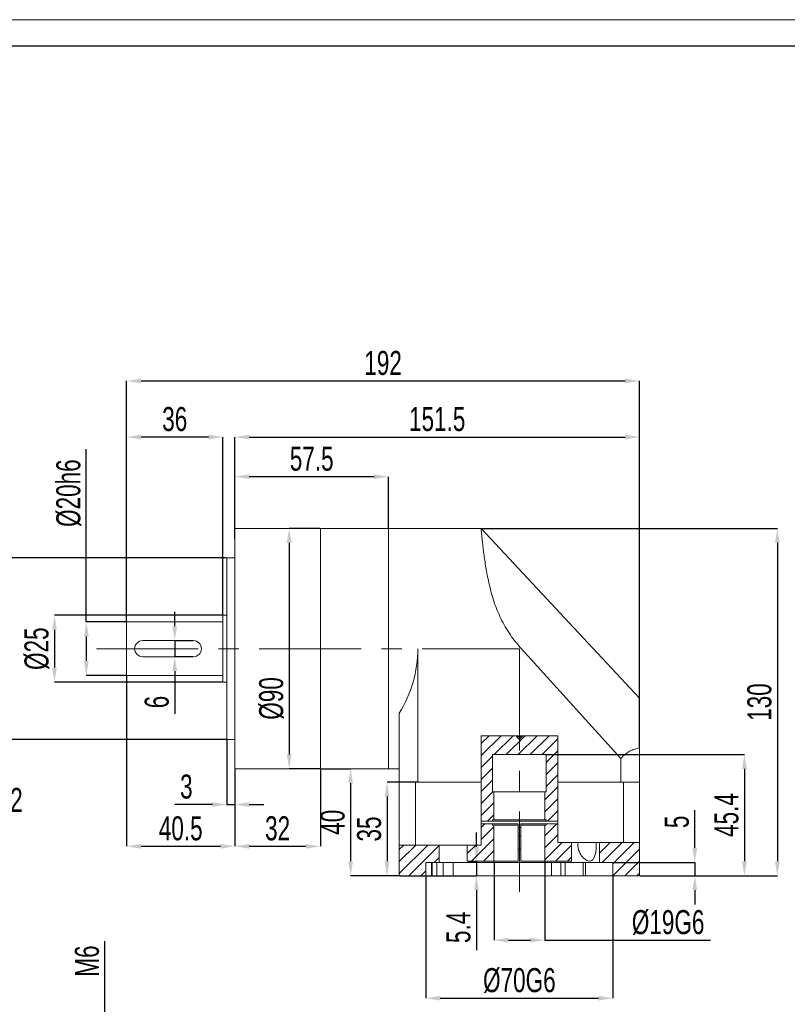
# Model space of a CAD drawing. Header units: millimetres. Extents: x 2629 to 2907, y 170 to 367.
# Tile 3 of 4: x 2711 to 2807, y 244 to 367. Entities that reach past the tile are written whole.
import ezdxf

# ---------------------------------------------------------------- set-up
doc = ezdxf.new("R2010")
doc.units = ezdxf.units.MM
doc.linetypes.add('CENTER2', pattern=[28.575, 19.05, -3.175, 3.175, -3.175])
doc.linetypes.add('CENTERX2', pattern=[20.32, 12.7, -2.54, 2.54, -2.54])
doc.layers.add('3中心线层', color=1, linetype='CENTER2')
doc.layers.add('6文字层', color=3, linetype='Continuous')
doc.layers.add('图框_外框线', color=7, linetype='Continuous', lineweight=18)
doc.styles.add('SLDTEXTSTYLE1', font='TXT', dxfattribs={"width": 0.7})
doc.dimstyles.new('SLDDIMSTYLE0', dxfattribs={"dimtxt": 3, "dimasz": 1.8, "dimexe": 0, "dimexo": 0.0625, "dimgap": 0.75, "dimtad": 0, "dimtih": 1, "dimtoh": 1, "dimlfac": 3, "dimrnd": 1e-09, "dimzin": 12, "dimdsep": 46, "dimtxsty": 'SLDTEXTSTYLE1', "dimsah": 1, "dimcen": 0, "dimadec": 0, "dimazin": 3, "dimtfac": 1, "dimtofl": 0, "dimtmove": 0, "dimatfit": 3, "dimfxl": 1, "dimfrac": 2, "dimtolj": 1, "dimtzin": 12, "dimarcsym": 0})
doc.dimstyles.new('SLDDIMSTYLE11', dxfattribs={"dimtxt": 3, "dimasz": 1.8, "dimexe": 0, "dimexo": 0.0625, "dimgap": 0.75, "dimtad": 1, "dimlfac": 2, "dimrnd": 1e-09, "dimzin": 12, "dimdsep": 46, "dimtxsty": 'SLDTEXTSTYLE1', "dimsah": 1, "dimcen": 0.09, "dimadec": 0, "dimazin": 3, "dimtfac": 1, "dimtmove": 0, "dimatfit": 0, "dimfxl": 1, "dimfrac": 2, "dimtolj": 1, "dimtzin": 12, "dimarcsym": 0})
doc.dimstyles.new('SLDDIMSTYLE3', dxfattribs={"dimtxt": 3, "dimasz": 1.8, "dimexe": 0, "dimexo": 0.0625, "dimgap": 0.75, "dimtad": 1, "dimlfac": 3, "dimrnd": 1e-09, "dimzin": 12, "dimdsep": 46, "dimtxsty": 'SLDTEXTSTYLE1', "dimsah": 1, "dimcen": 0.09, "dimadec": 0, "dimazin": 3, "dimtfac": 1, "dimtofl": 0, "dimtmove": 0, "dimatfit": 3, "dimfxl": 1, "dimfrac": 2, "dimtolj": 1, "dimtzin": 12, "dimarcsym": 0})
doc.dimstyles.new('SLDDIMSTYLE4', dxfattribs={"dimtxt": 3, "dimasz": 1.8, "dimexe": 0, "dimexo": 0.0625, "dimgap": 0.75, "dimtad": 1, "dimlfac": 3, "dimrnd": 1e-09, "dimzin": 12, "dimdsep": 46, "dimtxsty": 'SLDTEXTSTYLE1', "dimsah": 1, "dimcen": 0.09, "dimadec": 0, "dimazin": 3, "dimtfac": 1, "dimtofl": 0, "dimtmove": 0, "dimatfit": 3, "dimfxl": 1, "dimfrac": 2, "dimtolj": 1, "dimarcsym": 0})
doc.dimstyles.new('SLDDIMSTYLE5', dxfattribs={"dimtxt": 3, "dimasz": 1.8, "dimexe": 0, "dimexo": 0.0625, "dimgap": 0.75, "dimtad": 1, "dimlfac": 3, "dimrnd": 1e-09, "dimzin": 12, "dimdsep": 46, "dimtxsty": 'SLDTEXTSTYLE1', "dimsah": 1, "dimcen": 0.09, "dimadec": 0, "dimazin": 3, "dimtfac": 1, "dimtofl": 0, "dimtmove": 0, "dimatfit": 3, "dimfxl": 1, "dimfrac": 2, "dimtolj": 1, "dimarcsym": 0})
doc.dimstyles.new('SLDDIMSTYLE6', dxfattribs={"dimtxt": 3, "dimasz": 1.8, "dimexe": 0, "dimexo": 0.0625, "dimgap": 0.75, "dimtad": 1, "dimlfac": 3, "dimrnd": 1e-09, "dimzin": 12, "dimdsep": 46, "dimtxsty": 'SLDTEXTSTYLE1', "dimsah": 1, "dimcen": 0.09, "dimadec": 0, "dimazin": 3, "dimtfac": 1, "dimtmove": 0, "dimatfit": 0, "dimfxl": 1, "dimfrac": 2, "dimtolj": 1, "dimtzin": 12, "dimarcsym": 0})
doc.dimstyles.new('SLDDIMSTYLE7', dxfattribs={"dimtxt": 3, "dimasz": 1.8, "dimexe": 0, "dimexo": 0.0625, "dimgap": 0.75, "dimtad": 1, "dimlfac": 3, "dimrnd": 1e-09, "dimzin": 12, "dimdsep": 46, "dimtxsty": 'SLDTEXTSTYLE1', "dimsah": 1, "dimcen": 0.09, "dimadec": 0, "dimazin": 3, "dimtfac": 1, "dimtofl": 0, "dimtmove": 0, "dimatfit": 3, "dimfxl": 1, "dimfrac": 2, "dimtolj": 1, "dimarcsym": 0})
doc.dimstyles.new('SLDDIMSTYLE8', dxfattribs={"dimtxt": 3, "dimasz": 1.8, "dimexe": 0, "dimexo": 0.0625, "dimgap": 0.75, "dimtad": 1, "dimlfac": 3, "dimrnd": 1e-09, "dimzin": 12, "dimdsep": 46, "dimtxsty": 'SLDTEXTSTYLE1', "dimsah": 1, "dimcen": 0.09, "dimadec": 0, "dimazin": 3, "dimtfac": 1, "dimtofl": 0, "dimtmove": 0, "dimatfit": 3, "dimfxl": 1, "dimfrac": 2, "dimtolj": 1, "dimarcsym": 0})
pattern_1 = [(45, (2616.0519, 160.6188), (-0.7483547, 0.7483547), [])]

# ---------------------------------------------------------------- blocks, each defined once
blk = doc.blocks.new('*D65')
at = {"layer": '6文字层', "color": 0, "lineweight": -2}
for p, q in [((2697.09, 269.98), (2690.01, 277.4)), ((2699.51, 269.98), (2697.09, 269.98))]:
    blk.add_line(p, q, dxfattribs=at)
at = {"layer": '6文字层', "color": 0}
blk.add_solid([(2690.22, 277.61), (2689.79, 277.19), (2688.76, 278.7)], dxfattribs=at)
at = {"layer": 'Defpoints', "color": 0}
for p in [(2687.38, 280.15), (2688.76, 278.7)]:
    blk.add_point(p, dxfattribs=at)
at = {"layer": '6文字层', "color": 0, "insert": (2700.26, 271.48), "char_height": 3, "attachment_point": 1, "style": 'SLDTEXTSTYLE1'}
blk.add_mtext('\\A1;4-M6{\\fGDT;x}12', dxfattribs=at)
blk = doc.blocks.new('*D68')
at = {"layer": '6文字层', "color": 0, "lineweight": -2}
for p, q in [((2724.13, 292.25), (2724.13, 322.26)), ((2725.93, 322.26), (2786.33, 322.26)), ((2788.13, 276.55), (2788.13, 322.26))]:
    blk.add_line(p, q, dxfattribs=at)
at = {"layer": '6文字层', "color": 0}
for points in [[(2725.93, 322.56), (2725.93, 321.96), (2724.13, 322.26)], [(2786.33, 321.96), (2786.33, 322.56), (2788.13, 322.26)]]:
    blk.add_solid(points, dxfattribs=at)
at = {"layer": 'Defpoints', "color": 0}
for p in [(2788.13, 322.26), (2724.13, 292.19), (2788.13, 276.48)]:
    blk.add_point(p, dxfattribs=at)
at = {"layer": '6文字层', "color": 0, "insert": (2756.13, 326.01), "char_height": 3, "attachment_point": 2, "style": 'SLDTEXTSTYLE1'}
blk.add_mtext('\\A1;192', dxfattribs=at)
blk = doc.blocks.new('*D69')
at = {"layer": '6文字层', "color": 0, "lineweight": -2}
for p, q in [((2737.63, 303.92), (2737.63, 310.31)), ((2755, 310.31), (2739.43, 310.31)), ((2756.8, 303.92), (2756.8, 310.31))]:
    blk.add_line(p, q, dxfattribs=at)
at = {"layer": '6文字层', "color": 0}
for points in [[(2739.43, 310.61), (2739.43, 310.01), (2737.63, 310.31)], [(2755, 310.01), (2755, 310.61), (2756.8, 310.31)]]:
    blk.add_solid(points, dxfattribs=at)
at = {"layer": 'Defpoints', "color": 0}
for p in [(2737.63, 310.31), (2737.63, 303.85), (2756.8, 303.85)]:
    blk.add_point(p, dxfattribs=at)
at = {"layer": '6文字层', "color": 0, "insert": (2747.22, 314.06), "char_height": 3, "attachment_point": 2, "style": 'SLDTEXTSTYLE1'}
blk.add_mtext('\\A1;57.5', dxfattribs=at)
blk = doc.blocks.new('*D70')
at = {"layer": '6文字层', "color": 0, "lineweight": -2}
for p, q in [((2737.63, 302.5), (2737.63, 315.26)), ((2739.43, 315.26), (2786.33, 315.26)), ((2788.13, 276.55), (2788.13, 315.26))]:
    blk.add_line(p, q, dxfattribs=at)
at = {"layer": '6文字层', "color": 0}
for points in [[(2739.43, 315.56), (2739.43, 314.96), (2737.63, 315.26)], [(2786.33, 314.96), (2786.33, 315.56), (2788.13, 315.26)]]:
    blk.add_solid(points, dxfattribs=at)
at = {"layer": 'Defpoints', "color": 0}
for p in [(2788.13, 315.26), (2737.63, 302.44), (2788.13, 276.48)]:
    blk.add_point(p, dxfattribs=at)
at = {"layer": '6文字层', "color": 0, "insert": (2762.88, 319.01), "char_height": 3, "attachment_point": 2, "style": 'SLDTEXTSTYLE1'}
blk.add_mtext('\\A1;151.5', dxfattribs=at)
blk = doc.blocks.new('*D71')
at = {"layer": '6文字层', "color": 0, "lineweight": -2}
for p, q in [((2724.13, 292.25), (2724.13, 315.26)), ((2734.33, 315.26), (2725.93, 315.26)), ((2736.13, 293.08), (2736.13, 315.26))]:
    blk.add_line(p, q, dxfattribs=at)
at = {"layer": '6文字层', "color": 0}
for points in [[(2725.93, 315.56), (2725.93, 314.96), (2724.13, 315.26)], [(2734.33, 314.96), (2734.33, 315.56), (2736.13, 315.26)]]:
    blk.add_solid(points, dxfattribs=at)
at = {"layer": 'Defpoints', "color": 0}
for p in [(2724.13, 315.26), (2736.13, 293.02), (2724.13, 292.19)]:
    blk.add_point(p, dxfattribs=at)
at = {"layer": '6文字层', "color": 0, "insert": (2730.13, 319.01), "char_height": 3, "attachment_point": 2, "style": 'SLDTEXTSTYLE1'}
blk.add_mtext('\\A1;36', dxfattribs=at)
blk = doc.blocks.new('*D72')
at = {"layer": '6文字层', "color": 0, "lineweight": -2}
for p, q in [((2719.1, 292.19), (2719.1, 313.74)), ((2724.07, 292.19), (2719.1, 292.19)), ((2719.1, 290.39), (2719.1, 287.32)), ((2724.07, 285.52), (2719.1, 285.52))]:
    blk.add_line(p, q, dxfattribs=at)
at = {"layer": '6文字层', "color": 0}
for points in [[(2719.4, 290.39), (2718.8, 290.39), (2719.1, 292.19)], [(2718.8, 287.32), (2719.4, 287.32), (2719.1, 285.52)]]:
    blk.add_solid(points, dxfattribs=at)
at = {"layer": 'Defpoints', "color": 0}
for p in [(2724.13, 292.19), (2719.1, 285.52), (2724.13, 285.52)]:
    blk.add_point(p, dxfattribs=at)
at = {"layer": '6文字层', "color": 0, "insert": (2715.35, 308.26), "char_height": 3, "attachment_point": 2, "rotation": 90, "style": 'SLDTEXTSTYLE1'}
blk.add_mtext('\\A1;%%c20h6', dxfattribs=at)
blk = doc.blocks.new('*D73')
at = {"layer": '6文字层', "color": 0, "lineweight": -2}
for p, q in [((2736.07, 293.02), (2715.13, 293.02)), ((2715.13, 291.22), (2715.13, 286.49)), ((2736.07, 284.69), (2715.13, 284.69))]:
    blk.add_line(p, q, dxfattribs=at)
at = {"layer": '6文字层', "color": 0}
for points in [[(2715.43, 291.22), (2714.83, 291.22), (2715.13, 293.02)], [(2714.83, 286.49), (2715.43, 286.49), (2715.13, 284.69)]]:
    blk.add_solid(points, dxfattribs=at)
at = {"layer": 'Defpoints', "color": 0}
for p in [(2736.13, 293.02), (2715.13, 284.69), (2736.13, 284.69)]:
    blk.add_point(p, dxfattribs=at)
at = {"layer": '6文字层', "color": 0, "insert": (2711.38, 288.85), "char_height": 3, "attachment_point": 2, "rotation": 90, "style": 'SLDTEXTSTYLE1'}
blk.add_mtext('\\A1;%%c25', dxfattribs=at)
blk = doc.blocks.new('*D74')
at = {"layer": '6文字层', "color": 0, "lineweight": -2}
for p, q in [((2736.57, 300.19), (2708.13, 300.19)), ((2708.13, 298.39), (2708.13, 279.32)), ((2736.57, 277.52), (2708.13, 277.52))]:
    blk.add_line(p, q, dxfattribs=at)
at = {"layer": '6文字层', "color": 0}
for points in [[(2708.43, 298.39), (2707.83, 298.39), (2708.13, 300.19)], [(2707.83, 279.32), (2708.43, 279.32), (2708.13, 277.52)]]:
    blk.add_solid(points, dxfattribs=at)
at = {"layer": 'Defpoints', "color": 0}
for p in [(2736.63, 300.19), (2708.13, 277.52), (2736.63, 277.52)]:
    blk.add_point(p, dxfattribs=at)
at = {"layer": '6文字层', "color": 0, "insert": (2703.38, 288.85), "char_height": 3, "attachment_point": 2, "rotation": 90, "style": 'SLDTEXTSTYLE1'}
blk.add_mtext('\\A1;%%c68g6', dxfattribs=at)
blk = doc.blocks.new('*D75')
at = {"layer": '6文字层', "color": 0, "lineweight": -2}
for p, q in [((2736.63, 277.46), (2736.63, 269.4)), ((2737.63, 273.79), (2737.63, 269.4)), ((2734.83, 269.4), (2730.13, 269.4)), ((2736.63, 269.4), (2737.63, 269.4)), ((2739.43, 269.4), (2741.23, 269.4))]:
    blk.add_line(p, q, dxfattribs=at)
at = {"layer": '6文字层', "color": 0}
for points in [[(2734.83, 269.1), (2734.83, 269.7), (2736.63, 269.4)], [(2739.43, 269.7), (2739.43, 269.1), (2737.63, 269.4)]]:
    blk.add_solid(points, dxfattribs=at)
at = {"layer": 'Defpoints', "color": 0}
for p in [(2736.63, 277.52), (2737.63, 273.85), (2737.63, 269.4)]:
    blk.add_point(p, dxfattribs=at)
at = {"layer": '6文字层', "color": 0, "insert": (2731.58, 273.15), "char_height": 3, "attachment_point": 2, "style": 'SLDTEXTSTYLE1'}
blk.add_mtext('\\A1;3', dxfattribs=at)
blk = doc.blocks.new('*D76')
at = {"layer": '6文字层', "color": 0, "lineweight": -2}
for p, q in [((2724.13, 285.46), (2724.13, 264.19)), ((2737.63, 273.79), (2737.63, 264.19)), ((2725.93, 264.19), (2735.83, 264.19))]:
    blk.add_line(p, q, dxfattribs=at)
at = {"layer": '6文字层', "color": 0}
for points in [[(2725.93, 264.49), (2725.93, 263.89), (2724.13, 264.19)], [(2735.83, 263.89), (2735.83, 264.49), (2737.63, 264.19)]]:
    blk.add_solid(points, dxfattribs=at)
at = {"layer": 'Defpoints', "color": 0}
for p in [(2724.13, 285.52), (2737.63, 273.85), (2737.63, 264.19)]:
    blk.add_point(p, dxfattribs=at)
at = {"layer": '6文字层', "color": 0, "insert": (2730.88, 267.94), "char_height": 3, "attachment_point": 2, "style": 'SLDTEXTSTYLE1'}
blk.add_mtext('\\A1;40.5', dxfattribs=at)
blk = doc.blocks.new('*D77')
at = {"layer": '6文字层', "color": 0, "lineweight": -2}
for p, q in [((2737.63, 273.79), (2737.63, 264.19)), ((2748.3, 273.79), (2748.3, 264.19)), ((2739.43, 264.19), (2746.5, 264.19))]:
    blk.add_line(p, q, dxfattribs=at)
at = {"layer": '6文字层', "color": 0}
for points in [[(2739.43, 264.49), (2739.43, 263.89), (2737.63, 264.19)], [(2746.5, 263.89), (2746.5, 264.49), (2748.3, 264.19)]]:
    blk.add_solid(points, dxfattribs=at)
at = {"layer": 'Defpoints', "color": 0}
for p in [(2737.63, 273.85), (2748.3, 273.85), (2748.3, 264.19)]:
    blk.add_point(p, dxfattribs=at)
at = {"layer": '6文字层', "color": 0, "insert": (2742.97, 267.94), "char_height": 3, "attachment_point": 2, "style": 'SLDTEXTSTYLE1'}
blk.add_mtext('\\A1;32', dxfattribs=at)
blk = doc.blocks.new('*D78')
at = {"layer": '6文字层', "color": 0, "lineweight": -2}
for p, q in [((2748.36, 273.85), (2752.07, 273.85)), ((2752.07, 272.05), (2752.07, 262.32)), ((2758.07, 260.52), (2752.07, 260.52))]:
    blk.add_line(p, q, dxfattribs=at)
at = {"layer": '6文字层', "color": 0}
for points in [[(2752.37, 272.05), (2751.77, 272.05), (2752.07, 273.85)], [(2751.77, 262.32), (2752.37, 262.32), (2752.07, 260.52)]]:
    blk.add_solid(points, dxfattribs=at)
at = {"layer": 'Defpoints', "color": 0}
for p in [(2748.3, 273.85), (2752.07, 260.52), (2758.13, 260.52)]:
    blk.add_point(p, dxfattribs=at)
at = {"layer": '6文字层', "color": 0, "insert": (2748.32, 267.19), "char_height": 3, "attachment_point": 2, "rotation": 90, "style": 'SLDTEXTSTYLE1'}
blk.add_mtext('\\A1;40', dxfattribs=at)
blk = doc.blocks.new('*D79')
at = {"layer": '6文字层', "color": 0, "lineweight": -2}
for p, q in [((2760.4, 272.19), (2756.62, 272.19)), ((2756.62, 270.39), (2756.62, 262.32)), ((2758.07, 260.52), (2756.62, 260.52))]:
    blk.add_line(p, q, dxfattribs=at)
at = {"layer": '6文字层', "color": 0}
for points in [[(2756.92, 270.39), (2756.32, 270.39), (2756.62, 272.19)], [(2756.32, 262.32), (2756.92, 262.32), (2756.62, 260.52)]]:
    blk.add_solid(points, dxfattribs=at)
at = {"layer": 'Defpoints', "color": 0}
for p in [(2760.47, 272.19), (2756.62, 260.52), (2758.13, 260.52)]:
    blk.add_point(p, dxfattribs=at)
at = {"layer": '6文字层', "color": 0, "insert": (2752.87, 266.35), "char_height": 3, "attachment_point": 2, "rotation": 90, "style": 'SLDTEXTSTYLE1'}
blk.add_mtext('\\A1;35', dxfattribs=at)
blk = doc.blocks.new('*D80')
at = {"layer": '6文字层', "color": 0, "lineweight": -2}
for p, q in [((2768.42, 303.85), (2805.32, 303.85)), ((2805.32, 302.05), (2805.32, 262.32)), ((2788.19, 260.52), (2805.32, 260.52))]:
    blk.add_line(p, q, dxfattribs=at)
at = {"layer": '6文字层', "color": 0}
for points in [[(2805.62, 302.05), (2805.02, 302.05), (2805.32, 303.85)], [(2805.02, 262.32), (2805.62, 262.32), (2805.32, 260.52)]]:
    blk.add_solid(points, dxfattribs=at)
at = {"layer": 'Defpoints', "color": 0}
for p in [(2768.36, 303.85), (2788.13, 260.52), (2805.32, 260.52)]:
    blk.add_point(p, dxfattribs=at)
at = {"layer": '6文字层', "color": 0, "insert": (2801.57, 282.19), "char_height": 3, "attachment_point": 2, "rotation": 90, "style": 'SLDTEXTSTYLE1'}
blk.add_mtext('\\A1;130', dxfattribs=at)
blk = doc.blocks.new('*D81')
at = {"layer": '6文字层', "color": 0, "lineweight": -2}
for p, q in [((2776.53, 275.65), (2801.21, 275.65)), ((2801.21, 273.85), (2801.21, 262.32)), ((2788.19, 260.52), (2801.21, 260.52))]:
    blk.add_line(p, q, dxfattribs=at)
at = {"layer": '6文字层', "color": 0}
for points in [[(2801.51, 273.85), (2800.91, 273.85), (2801.21, 275.65)], [(2800.91, 262.32), (2801.51, 262.32), (2801.21, 260.52)]]:
    blk.add_solid(points, dxfattribs=at)
at = {"layer": 'Defpoints', "color": 0}
for p in [(2776.47, 275.65), (2788.13, 260.52), (2801.21, 260.52)]:
    blk.add_point(p, dxfattribs=at)
at = {"layer": '6文字层', "color": 0, "insert": (2797.46, 268.09), "char_height": 3, "attachment_point": 2, "rotation": 90, "style": 'SLDTEXTSTYLE1'}
blk.add_mtext('\\A1;45.4', dxfattribs=at)
blk = doc.blocks.new('*D82')
at = {"layer": '6文字层', "color": 0, "lineweight": -2}
for p, q in [((2795.02, 263.99), (2795.02, 268.69)), ((2784.86, 262.19), (2795.02, 262.19)), ((2795.02, 262.19), (2795.02, 260.52)), ((2788.19, 260.52), (2795.02, 260.52)), ((2795.02, 258.72), (2795.02, 256.92))]:
    blk.add_line(p, q, dxfattribs=at)
at = {"layer": '6文字层', "color": 0}
for points in [[(2794.72, 263.99), (2795.32, 263.99), (2795.02, 262.19)], [(2795.32, 258.72), (2794.72, 258.72), (2795.02, 260.52)]]:
    blk.add_solid(points, dxfattribs=at)
at = {"layer": 'Defpoints', "color": 0}
for p in [(2784.8, 262.19), (2788.13, 260.52), (2795.02, 260.52)]:
    blk.add_point(p, dxfattribs=at)
at = {"layer": '6文字层', "color": 0, "insert": (2791.27, 267.24), "char_height": 3, "attachment_point": 2, "rotation": 90, "style": 'SLDTEXTSTYLE1'}
blk.add_mtext('\\A1;5', dxfattribs=at)
blk = doc.blocks.new('*D83')
at = {"layer": '6文字层', "color": 0, "lineweight": -2}
for p, q in [((2767.78, 264.12), (2767.78, 265.92)), ((2766.69, 262.32), (2767.78, 262.32)), ((2767.78, 262.32), (2767.78, 260.52)), ((2758.19, 260.52), (2767.78, 260.52)), ((2767.78, 258.72), (2767.78, 251.22))]:
    blk.add_line(p, q, dxfattribs=at)
at = {"layer": '6文字层', "color": 0}
for points in [[(2767.48, 264.12), (2768.08, 264.12), (2767.78, 262.32)], [(2768.08, 258.72), (2767.48, 258.72), (2767.78, 260.52)]]:
    blk.add_solid(points, dxfattribs=at)
at = {"layer": 'Defpoints', "color": 0}
for p in [(2766.63, 262.32), (2758.13, 260.52), (2767.78, 260.52)]:
    blk.add_point(p, dxfattribs=at)
at = {"layer": '6文字层', "color": 0, "insert": (2764.03, 254.07), "char_height": 3, "attachment_point": 2, "rotation": 90, "style": 'SLDTEXTSTYLE1'}
blk.add_mtext('\\A1;5.4', dxfattribs=at)
blk = doc.blocks.new('*D84')
at = {"layer": '6文字层', "color": 0, "lineweight": -2}
for p, q in [((2769.97, 262.26), (2769.97, 252.48)), ((2776.3, 262.26), (2776.3, 252.48)), ((2771.77, 252.48), (2774.5, 252.48)), ((2776.3, 252.48), (2796.99, 252.48))]:
    blk.add_line(p, q, dxfattribs=at)
at = {"layer": '6文字层', "color": 0}
for points in [[(2771.77, 252.78), (2771.77, 252.18), (2769.97, 252.48)], [(2774.5, 252.18), (2774.5, 252.78), (2776.3, 252.48)]]:
    blk.add_solid(points, dxfattribs=at)
at = {"layer": 'Defpoints', "color": 0}
for p in [(2769.97, 262.32), (2776.3, 262.32), (2776.3, 252.48)]:
    blk.add_point(p, dxfattribs=at)
at = {"layer": '6文字层', "color": 0, "insert": (2791.69, 256.23), "char_height": 3, "attachment_point": 2, "style": 'SLDTEXTSTYLE1'}
blk.add_mtext('\\A1;%%c19G6', dxfattribs=at)
blk = doc.blocks.new('*D85')
at = {"layer": '6文字层', "color": 0, "lineweight": -2}
for p, q in [((2761.47, 260.46), (2761.47, 245.24)), ((2784.8, 260.46), (2784.8, 245.24)), ((2763.27, 245.24), (2783, 245.24))]:
    blk.add_line(p, q, dxfattribs=at)
at = {"layer": '6文字层', "color": 0}
for points in [[(2763.27, 245.54), (2763.27, 244.94), (2761.47, 245.24)], [(2783, 244.94), (2783, 245.54), (2784.8, 245.24)]]:
    blk.add_solid(points, dxfattribs=at)
at = {"layer": 'Defpoints', "color": 0}
for p in [(2761.47, 260.52), (2784.8, 260.52), (2784.8, 245.24)]:
    blk.add_point(p, dxfattribs=at)
at = {"layer": '6文字层', "color": 0, "insert": (2773.13, 248.99), "char_height": 3, "attachment_point": 2, "style": 'SLDTEXTSTYLE1'}
blk.add_mtext('\\A1;%%c70G6', dxfattribs=at)
blk = doc.blocks.new('*D86')
at = {"layer": '6文字层', "color": 0, "lineweight": -2}
for p, q in [((2730.13, 291.65), (2730.13, 293.45)), ((2732.4, 289.85), (2730.13, 289.85)), ((2730.13, 289.85), (2730.13, 287.85)), ((2732.4, 287.85), (2730.13, 287.85)), ((2730.13, 286.05), (2730.13, 280.74))]:
    blk.add_line(p, q, dxfattribs=at)
at = {"layer": '6文字层', "color": 0}
for points in [[(2729.83, 291.65), (2730.43, 291.65), (2730.13, 289.85)], [(2730.43, 286.05), (2729.83, 286.05), (2730.13, 287.85)]]:
    blk.add_solid(points, dxfattribs=at)
at = {"layer": 'Defpoints', "color": 0}
for p in [(2732.47, 289.85), (2730.13, 287.85), (2732.47, 287.85)]:
    blk.add_point(p, dxfattribs=at)
at = {"layer": '6文字层', "color": 0, "insert": (2726.38, 282.19), "char_height": 3, "attachment_point": 2, "rotation": 90, "style": 'SLDTEXTSTYLE1'}
blk.add_mtext('\\A1;6', dxfattribs=at)
blk = doc.blocks.new('*D87')
at = {"layer": '6文字层', "color": 0, "lineweight": -2}
for p, q in [((2748.24, 303.85), (2744.41, 303.85)), ((2744.41, 302.05), (2744.41, 275.65)), ((2748.24, 273.85), (2744.41, 273.85))]:
    blk.add_line(p, q, dxfattribs=at)
at = {"layer": '6文字层', "color": 0}
for points in [[(2744.71, 302.05), (2744.11, 302.05), (2744.41, 303.85)], [(2744.11, 275.65), (2744.71, 275.65), (2744.41, 273.85)]]:
    blk.add_solid(points, dxfattribs=at)
at = {"layer": 'Defpoints', "color": 0}
for p in [(2748.3, 303.85), (2744.41, 273.85), (2748.3, 273.85)]:
    blk.add_point(p, dxfattribs=at)
at = {"layer": '6文字层', "color": 0, "insert": (2740.66, 282.64), "char_height": 3, "attachment_point": 2, "rotation": 90, "style": 'SLDTEXTSTYLE1'}
blk.add_mtext('\\A1;%%c90', dxfattribs=at)
blk = doc.blocks.new('*D98')
at = {"layer": '6文字层', "color": 0, "lineweight": -2}
for p, q in [((2721.42, 240.07), (2721.42, 252.37)), ((2733.03, 238.27), (2721.42, 238.27)), ((2721.42, 235.27), (2721.42, 238.27)), ((2733.03, 235.27), (2721.42, 235.27)), ((2721.42, 233.47), (2721.42, 231.67))]:
    blk.add_line(p, q, dxfattribs=at)
at = {"layer": '6文字层', "color": 0}
for points in [[(2721.12, 240.07), (2721.72, 240.07), (2721.42, 238.27)], [(2721.72, 233.47), (2721.12, 233.47), (2721.42, 235.27)]]:
    blk.add_solid(points, dxfattribs=at)
at = {"layer": 'Defpoints', "color": 0}
for p in [(2721.42, 238.27), (2733.09, 238.27), (2733.09, 235.27)]:
    blk.add_point(p, dxfattribs=at)
at = {"layer": '6文字层', "color": 0, "insert": (2717.67, 249.87), "char_height": 3, "attachment_point": 2, "rotation": 90, "style": 'SLDTEXTSTYLE1'}
blk.add_mtext('\\A1;M6', dxfattribs=at)

msp = doc.modelspace()

# ---------------------------------------------------------------- hatches: boundary and pattern name
at = {"linetype": 'Continuous', "lineweight": 0}
h = msp.add_hatch(dxfattribs=at)
h.set_pattern_fill('ANSI31', scale=0.333333, style=0)
h.set_pattern_definition(pattern_1)
edge = h.paths.add_edge_path(flags=0)
edge.add_line((2768.356588, 267.319559), (2769.798602, 267.319559))
edge.add_line((2769.798602, 267.319559), (2769.798602, 267.486226))
edge.add_line((2769.798602, 267.486226), (2769.965269, 267.486226))
edge.add_line((2769.965269, 267.486226), (2769.965269, 270.986226))
edge.add_line((2769.965269, 270.986226), (2769.798602, 270.986226))
edge.add_line((2769.798602, 270.986226), (2769.798602, 275.652892))
edge.add_line((2769.798602, 275.652892), (2776.46526, 275.652892))
edge.add_line((2776.46526, 275.652892), (2776.46526, 270.986226))
edge.add_line((2776.46526, 270.986226), (2776.298593, 270.986226))
edge.add_line((2776.298593, 270.986226), (2776.298593, 267.486226))
edge.add_line((2776.298593, 267.486226), (2776.46526, 267.486226))
edge.add_line((2776.46526, 267.486226), (2776.46526, 267.319559))
edge.add_line((2776.46526, 267.319559), (2777.944873, 267.319559))
edge.add_line((2777.944873, 267.319559), (2777.944873, 277.991516))
edge.add_line((2777.944873, 277.991516), (2773.465222, 277.991516))
edge.add_line((2773.465222, 277.991516), (2773.465222, 277.852892))
edge.add_spline(control_points=[(2773.465222, 277.852892), (2773.445451, 277.833124), (2773.425679, 277.813356), (2773.405908, 277.793588), (2773.31678, 277.704477), (2773.239694, 277.601048), (2773.137505, 277.52728), (2773.136271, 277.52639), (2773.134949, 277.525532), (2773.133484, 277.525123), (2773.132788, 277.524929), (2773.132044, 277.524855), (2773.131326, 277.524936), (2773.130611, 277.525017), (2773.129909, 277.525242), (2773.129252, 277.525536), (2773.126803, 277.526633), (2773.124734, 277.528465), (2773.122705, 277.530221), (2773.114739, 277.537114), (2773.107367, 277.544667), (2773.099867, 277.552065), (2773.069906, 277.581619), (2773.040202, 277.611434), (2773.010429, 277.641178), (2772.939811, 277.711728), (2772.869229, 277.782313), (2772.798641, 277.852892)], knot_values=[0.0053614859, 0.0053614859, 0.0053614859, 0.0053614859, 0.0056131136, 0.0056131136, 0.0056131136, 0.0067474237, 0.0067474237, 0.0067474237, 0.0067610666, 0.0067610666, 0.0067610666, 0.0067674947, 0.0067674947, 0.0067674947, 0.0067738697, 0.0067738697, 0.0067738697, 0.0067978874, 0.0067978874, 0.0067978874, 0.0068918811, 0.0068918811, 0.0068918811, 0.0072673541, 0.0072673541, 0.0072673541, 0.0081579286, 0.0081579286, 0.0081579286, 0.0081579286], weights=[1, 1, 1, 1, 1, 1, 1, 1, 1, 1, 1, 1, 1, 1, 1, 1, 1, 1, 1, 1, 1, 1, 1, 1, 1, 1, 1, 1], degree=3, periodic=0)
edge.add_line((2772.798641, 277.852892), (2772.798641, 277.991516))
edge.add_line((2772.798641, 277.991516), (2768.356588, 277.991516))
edge.add_line((2768.356588, 277.991516), (2768.356588, 267.319559))
h = msp.add_hatch(dxfattribs=at)
h.set_pattern_fill('ANSI31', scale=0.333333, style=0)
h.set_pattern_definition(pattern_1)
h.paths.add_polyline_path([(2766.631931, 262.319559), (2769.965269, 262.319559), (2769.965269, 266.819559), (2769.798602, 266.819559), (2769.798602, 266.986226), (2768.356588, 266.986226), (2768.356588, 264.352892), (2766.631933, 264.352892)], flags=0)
h = msp.add_hatch(dxfattribs=at)
h.set_pattern_fill('ANSI31', scale=0.333333, style=0)
h.set_pattern_definition(pattern_1)
h.paths.add_polyline_path([(2779.631929, 264.652892), (2777.944873, 264.652892), (2777.944873, 266.986226), (2776.46526, 266.986226), (2776.46526, 266.819559), (2776.298593, 266.819559), (2776.298593, 262.319559), (2779.631931, 262.319559)], flags=0)
h = msp.add_hatch(dxfattribs=at)
h.set_pattern_fill('ANSI31', scale=0.333333, style=0)
h.set_pattern_definition(pattern_1)
h.paths.add_polyline_path([(2763.131933, 264.352892), (2758.131931, 264.352892), (2758.131931, 260.519559), (2761.465266, 260.519559), (2761.465266, 262.186226), (2763.131933, 262.186226)], flags=0)
h = msp.add_hatch(dxfattribs=at)
h.set_pattern_fill('ANSI31', scale=0.333333, style=0)
h.set_pattern_definition(pattern_1)
h.paths.add_polyline_path([(2783.13193, 262.186226), (2784.798597, 262.186226), (2784.798597, 260.519559), (2788.131931, 260.519559), (2788.131931, 264.652892), (2783.13193, 264.652892)], flags=0)

# ---------------------------------------------------------------- linework, layer by layer
at = {"color": 7, "linetype": 'Continuous', "lineweight": 15}
for p, q in [((2748.298598, 303.852892), (2737.631931, 303.852892)), ((2737.631931, 303.852892), (2737.631931, 273.852892)), ((2756.798598, 303.852892), (2748.298598, 303.852892)), ((2748.298598, 303.852892), (2748.298598, 286.206228)), ((2748.298598, 303.852892), (2748.298598, 273.852892)), ((2768.357037, 303.852892), (2756.798598, 303.852892)), ((2756.798598, 303.852892), (2756.798598, 286.206228)), ((2756.798598, 273.852892), (2756.798598, 303.852892)), ((2788.137482, 282.691915), (2768.359376, 303.849889)), ((2737.631931, 300.186226), (2736.631931, 300.186226)), ((2736.631931, 288.852892), (2736.631931, 300.186226)), ((2736.631931, 293.019559), (2736.131931, 293.019559)), ((2736.131931, 288.852892), (2736.131931, 293.019559)), ((2736.131931, 292.186226), (2724.131931, 292.186226)), ((2724.131931, 288.852892), (2724.131931, 292.186226)), ((2724.131931, 285.519559), (2724.131931, 288.852892)), ((2732.465264, 289.852892), (2726.131931, 289.852892)), ((2736.131931, 284.686226), (2736.131931, 288.852892)), ((2736.631931, 277.519559), (2736.631931, 288.852892)), ((2760.465264, 288.852892), (2760.465264, 272.186226)), ((2785.798598, 275.145218), (2773.380158, 288.852892)), ((2726.131931, 287.852892), (2732.465264, 287.852892)), ((2724.131931, 285.519559), (2736.131931, 285.519559)), ((2748.298598, 286.206228), (2748.298598, 273.852892)), ((2756.798598, 286.206228), (2756.798598, 273.852892)), ((2736.131931, 284.686226), (2736.631931, 284.686226)), ((2758.131931, 272.186226), (2758.131931, 280.818245)), ((2768.356588, 277.991516), (2777.944873, 277.991516)), ((2768.356588, 272.186226), (2768.356588, 277.991516)), ((2772.798641, 277.852892), (2772.798641, 277.991516)), ((2772.798641, 277.852892), (2773.465222, 277.852892)), ((2773.465222, 277.991516), (2773.465222, 277.852892)), ((2777.944873, 277.991516), (2777.944873, 272.186226)), ((2736.631931, 277.519559), (2737.631931, 277.519559)), ((2788.131931, 276.482751), (2788.131931, 272.186226)), ((2769.798602, 275.652892), (2776.46526, 275.652892)), ((2769.798602, 270.986226), (2769.798602, 275.652892)), ((2776.46526, 275.652892), (2776.46526, 270.986226)), ((2785.798598, 272.186226), (2785.798598, 275.145218)), ((2737.631931, 273.852892), (2748.298598, 273.852892)), ((2748.298598, 273.852892), (2756.798598, 273.852892)), ((2756.798598, 273.852892), (2758.131931, 273.852892)), ((2760.156527, 272.186226), (2758.131931, 272.186226)), ((2758.131931, 264.352892), (2758.131931, 272.186226)), ((2760.156527, 272.186226), (2760.156527, 264.352892)), ((2768.356588, 272.186226), (2760.156527, 272.186226)), ((2768.356588, 272.186226), (2760.465264, 272.186226)), ((2768.356588, 272.186226), (2768.356588, 264.352892)), ((2786.107335, 272.186226), (2777.944873, 272.186226)), ((2777.944873, 264.652892), (2777.944873, 272.186226)), ((2785.798598, 272.186226), (2777.944873, 272.186226)), ((2786.107335, 264.652892), (2786.107335, 272.186226)), ((2788.131931, 272.186226), (2786.107335, 272.186226)), ((2788.131931, 272.186226), (2788.131931, 264.652892)), ((2769.965269, 270.986226), (2769.798602, 270.986226)), ((2776.298593, 270.986226), (2769.965269, 270.986226)), ((2769.965269, 267.486226), (2769.965269, 270.986226)), ((2776.298593, 270.986226), (2776.298593, 267.486226)), ((2776.46526, 270.986226), (2776.298593, 270.986226)), ((2768.356588, 267.319559), (2769.798602, 267.319559)), ((2768.356588, 266.986226), (2769.798602, 266.986226)), ((2769.798602, 267.319559), (2769.798602, 267.486226)), ((2769.798602, 267.486226), (2769.965269, 267.486226)), ((2769.798602, 267.319559), (2776.46526, 267.319559)), ((2769.798602, 266.819559), (2769.798602, 266.986226)), ((2769.798602, 266.986226), (2772.965264, 266.986226)), ((2769.965269, 266.819559), (2769.798602, 266.819559)), ((2776.298593, 267.486226), (2769.965269, 267.486226)), ((2772.965264, 266.819559), (2769.965269, 266.819559)), ((2769.965269, 262.319559), (2769.965269, 266.819559)), ((2772.965264, 266.986226), (2772.965264, 266.819559)), ((2772.965264, 266.819559), (2772.965264, 262.319559)), ((2773.298598, 266.819559), (2773.298598, 266.986226)), ((2773.298598, 266.986226), (2776.46526, 266.986226)), ((2773.298598, 262.319559), (2773.298598, 266.819559)), ((2776.298593, 266.819559), (2773.298598, 266.819559)), ((2776.298593, 267.486226), (2776.46526, 267.486226)), ((2776.298593, 266.819559), (2776.298593, 262.319559)), ((2776.46526, 266.819559), (2776.298593, 266.819559)), ((2776.46526, 267.486226), (2776.46526, 267.319559)), ((2776.46526, 267.319559), (2777.944873, 267.319559)), ((2776.46526, 266.986226), (2776.46526, 266.819559)), ((2776.46526, 266.986226), (2777.944873, 266.986226)), ((2772.965264, 266.519559), (2773.298598, 266.519559)), ((2773.298598, 265.486226), (2772.965264, 265.486226)), ((2758.131931, 264.352892), (2760.156527, 264.352892)), ((2758.131931, 264.352892), (2758.131931, 260.519559)), ((2768.356588, 264.352892), (2760.156527, 264.352892)), ((2763.131933, 264.352892), (2763.131933, 262.186226)), ((2766.631931, 262.319559), (2766.631933, 264.352892)), ((2786.107335, 264.652892), (2777.944873, 264.652892)), ((2779.631929, 264.652892), (2779.631931, 262.319559)), ((2783.13193, 262.186226), (2783.13193, 264.652892)), ((2786.107335, 264.652892), (2788.131931, 264.652892)), ((2788.131931, 260.519559), (2788.131931, 264.652892)), ((2772.965264, 263.819559), (2773.298598, 263.819559)), ((2761.465266, 262.186226), (2761.465266, 260.519559)), ((2763.131933, 262.186226), (2761.465266, 262.186226)), ((2762.17151, 260.519559), (2762.17151, 262.186226)), ((2762.232045, 260.519559), (2762.232045, 262.186226)), ((2762.818031, 262.186226), (2762.818031, 260.519559)), ((2763.131933, 262.186226), (2783.13193, 262.186226)), ((2763.631984, 260.519559), (2763.631984, 262.186226)), ((2764.876861, 262.186226), (2764.876861, 260.519559)), ((2769.965269, 262.319559), (2766.631931, 262.319559)), ((2772.965264, 262.319559), (2769.965269, 262.319559)), ((2776.298593, 262.319559), (2773.298598, 262.319559)), ((2779.631931, 262.319559), (2776.298593, 262.319559)), ((2777.129465, 260.519559), (2777.129465, 262.186226)), ((2778.315503, 262.186226), (2778.315503, 260.519559)), ((2778.834047, 262.186226), (2778.834047, 260.519559)), ((2781.082651, 262.186226), (2781.082651, 260.519559)), ((2781.376015, 262.186226), (2781.376015, 260.519559)), ((2784.798597, 262.186226), (2783.13193, 262.186226)), ((2784.798597, 260.519559), (2784.798597, 262.186226)), ((2761.465266, 260.519559), (2758.131931, 260.519559)), ((2761.465266, 260.519559), (2762.17151, 260.519559)), ((2762.232045, 260.519559), (2762.17151, 260.519559)), ((2762.232045, 260.519559), (2762.818031, 260.519559)), ((2762.818031, 260.519559), (2763.631984, 260.519559)), ((2764.876861, 260.519559), (2763.631984, 260.519559)), ((2764.876861, 260.519559), (2777.129465, 260.519559)), ((2778.315503, 260.519559), (2777.129465, 260.519559)), ((2778.315503, 260.519559), (2778.834047, 260.519559)), ((2778.834047, 260.519559), (2781.082651, 260.519559)), ((2781.376015, 260.519559), (2781.082651, 260.519559)), ((2781.376015, 260.519559), (2784.798597, 260.519559)), ((2788.131931, 260.519559), (2784.798597, 260.519559))]:
    msp.add_line(p, q, dxfattribs=at)
for centre, radius, start, end in [((2726.131931, 288.852892), 1, 90, 270), ((2732.465264, 288.852892), 1, 270, 90), ((2745.465264, 288.852892), 15, 327.61246147, 0)]:
    msp.add_arc(centre, radius, start, end, dxfattribs=at)
for points, knots in [([(2768.357037, 303.847705), (2768.356884, 303.849389), (2768.355356, 303.866271), (2768.361566, 303.797067), (2768.376604, 303.632821), (2768.402508, 303.35542), (2768.43898, 302.981031), (2768.48783, 302.501847), (2768.550626, 301.926008), (2768.628288, 301.2645), (2768.724126, 300.519167), (2768.842874, 299.685266), (2768.988825, 298.779871), (2769.165291, 297.821308), (2769.381649, 296.811192), (2769.651136, 295.744667), (2769.977648, 294.66982), (2770.364337, 293.616302), (2770.817022, 292.587078), (2771.360911, 291.563707), (2771.98056, 290.590192), (2772.654048, 289.682021), (2773.137577, 289.12989), (2773.380158, 288.852892)], [0, 0, 0, 0, 0.0057359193, 0.0575235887, 0.1093112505, 0.1596996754, 0.210088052, 0.2619438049, 0.3137993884, 0.3641201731, 0.4144405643, 0.4662487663, 0.5180558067, 0.5678875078, 0.6177162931, 0.6691828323, 0.7206418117, 0.7672254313, 0.8138031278, 0.8622373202, 0.9106764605, 0.9551874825, 1, 1, 1, 1]), ([(2788.131931, 282.686726), (2788.131931, 282.690109), (2788.131931, 282.706794), (2788.131931, 282.623654), (2788.131931, 282.437156), (2788.131931, 282.127199), (2788.131931, 281.709756), (2788.131931, 281.19013), (2788.131931, 280.571726), (2788.131931, 279.850614), (2788.131931, 278.946974), (2788.131931, 277.844391), (2788.131931, 276.938349), (2788.131931, 276.482751)], [0, 0, 0, 0, 0.022994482, 0.113394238, 0.2037940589, 0.2968175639, 0.3898418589, 0.480344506, 0.5708483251, 0.6638959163, 0.7569453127, 0.877781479, 1, 1, 1, 1]), ([(2773.465222, 277.852892), (2773.445256, 277.833313), (2773.335288, 277.725471), (2773.242096, 277.599231), (2773.134348, 277.525101), (2773.131306, 277.524779), (2773.127328, 277.526123), (2773.116671, 277.535472), (2773.077556, 277.574049), (2772.969456, 277.682162), (2772.869179, 277.782389), (2772.798641, 277.852892)], [0, 0, 0, 0, 0.0895886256, 0.4934412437, 0.4983150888, 0.5006278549, 0.5029339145, 0.511533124, 0.5452881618, 0.6801424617, 1, 1, 1, 1]), ([(2785.798598, 275.145218), (2786.129443, 275.533063), (2786.495846, 275.828777), (2786.990515, 276.103425), (2787.091603, 276.153693), (2787.295776, 276.244332), (2787.398646, 276.284657), (2787.709409, 276.391891), (2787.919453, 276.44508), (2788.131931, 276.482751)], [0, 0, 0, 0, 0.5, 0.5, 0.625, 0.625, 0.75, 0.75, 1, 1, 1, 1]), ([(2782.713908, 264.652892), (2782.718289, 264.446515), (2782.727259, 264.023989), (2782.662672, 263.410181), (2782.533651, 262.890792), (2782.326055, 262.520976), (2782.033769, 262.333739), (2781.652342, 262.356928), (2781.277957, 262.576955), (2780.968891, 262.888509), (2780.721543, 263.23324), (2780.519347, 263.67992), (2780.413371, 264.195431), (2780.447651, 264.51027), (2780.46318, 264.652892)], [0, 0, 0, 0, 0.0834728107, 0.1708978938, 0.2587117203, 0.3483068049, 0.4425295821, 0.5456284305, 0.6613261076, 0.724509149, 0.7876145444, 0.8714671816, 0.9417746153, 1, 1, 1, 1])]:
    msp.add_open_spline(points, degree=3, knots=knots, dxfattribs=at)
at = {"layer": '3中心线层', "linetype": 'CENTERX2', "lineweight": 0}
for p, q in [((2720.363915, 288.852892), (2773.131931, 288.852892)), ((2773.131931, 288.852892), (2773.131931, 258.519559))]:
    msp.add_line(p, q, dxfattribs=at)
at = {"layer": '图框_外框线', "color": 3}
msp.add_lwpolyline([(2628.681997, 170.199225), (2907.465649, 170.199225), (2907.465649, 367.339093), (2628.681997, 367.339093)], close=True, dxfattribs=at)
at = {"layer": '图框_外框线', "color": 3, "lineweight": 25}
msp.add_lwpolyline([(2645.276262, 173.518078), (2904.146796, 173.518078), (2904.146796, 364.02024), (2645.276262, 364.02024)], close=True, dxfattribs=at)

# ---------------------------------------------------------------- dimensions: what is measured, and where the dimension line sits
at = {"layer": '6文字层'}
for base, p1, p2, dimstyle, picture, middle in [((2788.131931, 322.264216), (2724.131931, 292.186226), (2788.131931, 276.482751), 'SLDDIMSTYLE3', '*D68', (2756.131931, 322.264216)), ((2724.131931, 315.264216), (2736.131931, 293.019559), (2724.131931, 292.186226), 'SLDDIMSTYLE3', '*D71', (2730.131931, 315.264216)), ((2788.131931, 315.264216), (2737.631931, 302.436996), (2788.131931, 276.482751), 'SLDDIMSTYLE3', '*D70', (2762.881931, 315.264216)), ((2737.631931, 310.309306), (2756.798598, 303.852892), (2737.631931, 303.852892), 'SLDDIMSTYLE3', '*D69', (2747.215264, 310.309306)), ((2737.631931, 264.188864), (2724.131931, 285.519559), (2737.631931, 273.852892), 'SLDDIMSTYLE3', '*D76', (2730.881931, 264.188864)), ((2737.631931, 269.395202), (2736.631931, 277.519559), (2737.631931, 273.852892), 'SLDDIMSTYLE6', '*D75', (2731.581931, 269.395202)), ((2748.298598, 264.188864), (2737.631931, 273.852892), (2748.298598, 273.852892), 'SLDDIMSTYLE6', '*D77', (2742.965264, 264.188864))]:
    dim = msp.add_linear_dim(base=base, p1=p1, p2=p2, dimstyle=dimstyle, dxfattribs=at)
    dim.commit()
    dim.dimension.update_dxf_attribs({"geometry": picture, "text_midpoint": middle, "dimtype": 160})
for base, p1, p2, text, dimstyle, picture, middle in [((2719.102528, 285.519559), (2724.131931, 292.186226), (2724.131931, 285.519559), '%%c<>h6', 'SLDDIMSTYLE4', '*D72', (2719.102528, 308.260651)), ((2744.4128, 273.852892), (2748.298598, 303.852892), (2748.298598, 273.852892), '%%c<>', 'SLDDIMSTYLE3', '*D87', (2744.4128, 282.641936)), ((2708.131931, 277.519559), (2736.631931, 300.186226), (2736.631931, 277.519559), '%%c<>g6', 'SLDDIMSTYLE5', '*D74', (2708.131931, 288.852892)), ((2715.131931, 284.686226), (2736.131931, 293.019559), (2736.131931, 284.686226), '%%c<>', 'SLDDIMSTYLE3', '*D73', (2715.131931, 288.852892)), ((2721.423711, 238.269915), (2733.088073, 235.269915), (2733.088073, 238.269915), 'M<>', 'SLDDIMSTYLE11', '*D98', (2721.423711, 249.865936))]:
    dim = msp.add_linear_dim(base=base, p1=p1, p2=p2, angle=90, text=text, dimstyle=dimstyle, dxfattribs=at)
    dim.commit()
    dim.dimension.update_dxf_attribs({"geometry": picture, "text_midpoint": middle, "dimtype": 160})
for base, p1, p2, dimstyle, picture, middle in [((2805.315941, 260.519559), (2768.356569, 303.852892), (2788.131931, 260.519559), 'SLDDIMSTYLE3', '*D80', (2805.315941, 282.186226)), ((2730.131931, 287.852892), (2732.465264, 289.852892), (2732.465264, 287.852892), 'SLDDIMSTYLE6', '*D86', (2730.131931, 282.186226)), ((2801.209903, 260.519559), (2776.46526, 275.652892), (2788.131931, 260.519559), 'SLDDIMSTYLE3', '*D81', (2801.209903, 268.086226)), ((2752.067546, 260.519559), (2748.298598, 273.852892), (2758.131931, 260.519559), 'SLDDIMSTYLE3', '*D78', (2752.067546, 267.186226)), ((2756.621185, 260.519559), (2760.465264, 272.186226), (2758.131931, 260.519559), 'SLDDIMSTYLE3', '*D79', (2756.621185, 266.352892)), ((2795.021238, 260.519559), (2784.798597, 262.186226), (2788.131931, 260.519559), 'SLDDIMSTYLE6', '*D82', (2795.021238, 267.236226)), ((2767.778884, 260.519559), (2766.631931, 262.319559), (2758.131931, 260.519559), 'SLDDIMSTYLE6', '*D83', (2767.778884, 254.069559))]:
    dim = msp.add_linear_dim(base=base, p1=p1, p2=p2, angle=90, dimstyle=dimstyle, dxfattribs=at)
    dim.commit()
    dim.dimension.update_dxf_attribs({"geometry": picture, "text_midpoint": middle, "dimtype": 160})
dim = msp.add_diameter_dim_2p(p1=(2687.382493, 280.148178), p2=(2688.763402, 278.701426), text='4-M<>{\\fGDT;x}12', dimstyle='SLDDIMSTYLE0', override={"dimpost": '<>'}, dxfattribs=at)
dim.commit()
dim.dimension.update_dxf_attribs({"geometry": '*D65', "text_midpoint": (2706.708447, 269.978968), "dimtype": 163})
for base, p1, p2, dimstyle, picture, middle in [((2776.298593, 252.475546), (2769.965269, 262.319559), (2776.298593, 262.319559), 'SLDDIMSTYLE7', '*D84', (2791.693786, 252.475546)), ((2784.798597, 245.237319), (2761.465266, 260.519559), (2784.798597, 260.519559), 'SLDDIMSTYLE8', '*D85', (2773.131931, 245.237319))]:
    dim = msp.add_linear_dim(base=base, p1=p1, p2=p2, text='%%c<>G6', dimstyle=dimstyle, dxfattribs=at)
    dim.commit()
    dim.dimension.update_dxf_attribs({"geometry": picture, "text_midpoint": middle, "dimtype": 160})

doc.saveas('drawing.dxf')
